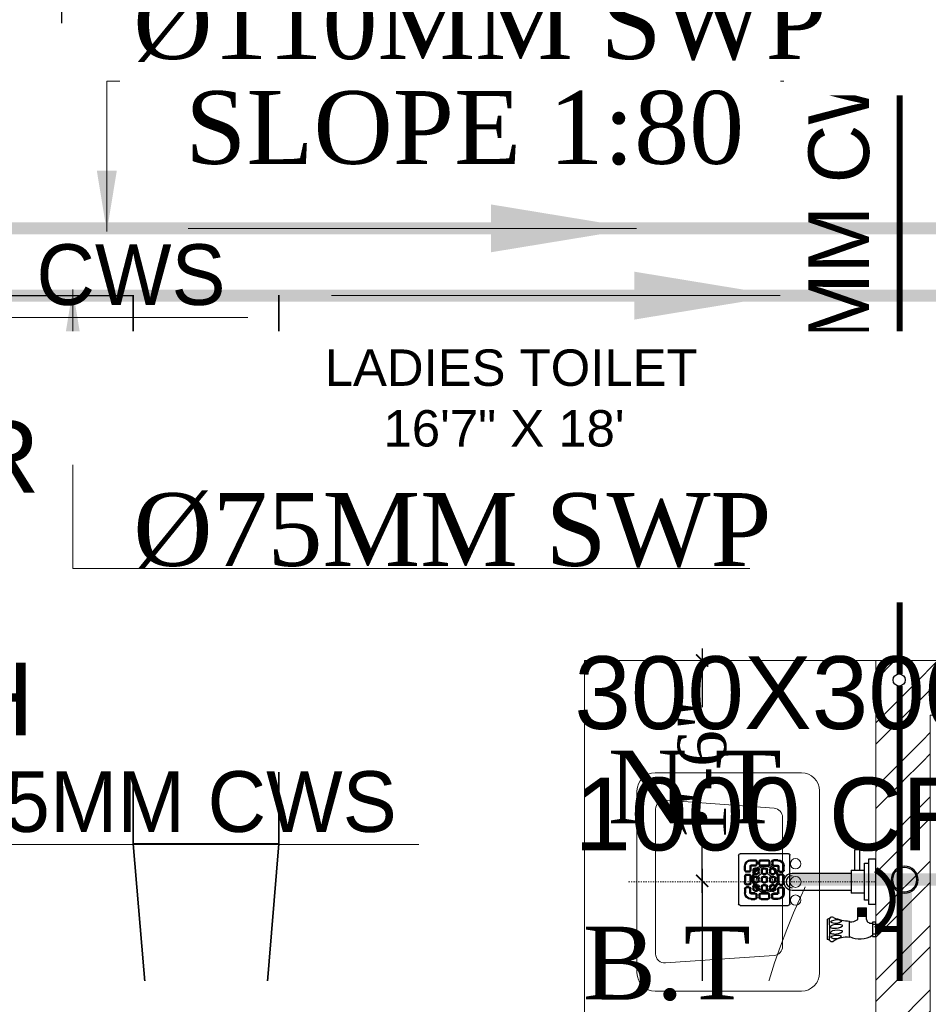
# Model space of a CAD drawing. Header units: inches. Extents: x 105152 to 158499, y 12149 to 30915.
# Tile 200 of 256: x 126831 to 126905, y 21476 to 21557. Entities that reach past the tile are written whole.
import ezdxf

# ---------------------------------------------------------------- set-up
doc = ezdxf.new("R2010")
doc.units = ezdxf.units.IN
doc.header["$MEASUREMENT"] = 0
doc.header["$PDMODE"] = 34
doc.linetypes.add('DASHED2', pattern=[0.375, 0.25, -0.125])
doc.linetypes.add('HIDDEN', pattern=[0.375, 0.25, -0.125])
for name, color, linetype in [('0-SA-DUCT', 250, 'Continuous'), ('AC-SAD', 104, 'Continuous'), ('PD_025_TEXT', 61, 'Continuous'), ('PP--DIM', 7, 'Continuous'), ('PP-HVAC- GRILL', 1, 'Continuous'), ('PP-SPRINKLER', 1, 'Continuous')]:
    doc.layers.add(name, color=color, linetype=linetype)
for name, color, linetype, lineweight in [('AR - PLAN', 251, 'Continuous', 5), ('CENTER', 46, 'DASHED2', 9), ('COVERAGE ', 251, 'Continuous', 5), ('DIFFUSER', 3, 'Continuous', 30), ('DRAINAGE ', 7, 'Continuous', 9), ('EXHAUST AIR DUCT', 13, 'Continuous', 35), ('HVAC SERVICE', 1, 'Continuous', 35), ('HVAC TEXT PP', 104, 'Continuous', 20), ('INLINE  EXHAUST', 211, 'Continuous', 0), ('PD_BRICK WALL_115', 134, 'Continuous', 30), ('PD_FIXTURE', 21, 'Continuous', 25), ('PD_HATCH', 45, 'Continuous', 9), ('PL. FICTURE', 4, 'Continuous', 25), ('PP- 50DIA Soil Waste Sewer pipe', 54, 'Continuous', 25), ('PP- 75DIA Soil Waste Sewer pipe', 90, 'Continuous', 9), ('PP-Domestic  Cold Water Supply', 5, 'Continuous', 25), ('PP-Soil Pipe', 1, 'Continuous', 25), ('PP-TEXT', 7, 'Continuous', 40), ('PP-WWP', 3, 'Continuous', 25), ('WATER SUPPLY ', 7, 'Continuous', 9)]:
    doc.layers.add(name, color=color, linetype=linetype, lineweight=lineweight)
doc.styles.add('Arial', font='GOTHIC.TTF')
doc.styles.add('MtX_Times_New_Roman', font='txt')
doc.styles.get("Standard").update_dxf_attribs({"font": 'arial.ttf', "height": 6})
doc.styles.add('style1', font='arial.ttf', dxfattribs={"height": 500})
doc.styles.add('TIMES NEW ROMAN', font='times.ttf')
doc.dimstyles.new('ISO-10', dxfattribs={"dimtxt": 6, "dimasz": 0.5, "dimexe": 1.25, "dimexo": 0.625, "dimtad": 1, "dimtoh": 1, "dimdec": 1, "dimlunit": 4, "dimtxsty": 'Standard', "dimblk": 'ARCHTICK', "dimcen": 2.5, "dimclrt": 3, "dimadec": 0, "dimazin": 0, "dimtfac": 1, "dimtdec": 1, "dimtmove": 1, "dimatfit": 3, "dimfxl": 1, "dimarcsym": 0})
doc.dimstyles.new('PP-DIM', dxfattribs={"dimtxt": 4, "dimasz": 1, "dimexe": 1, "dimexo": 1, "dimgap": 0.09, "dimtad": 0, "dimdec": 0, "dimzin": 0, "dimdsep": 46, "dimlunit": 4, "dimtxsty": 'TIMES NEW ROMAN', "dimblk": 'ARCHTICK', "dimcen": 0.09, "dimdle": 1, "dimclrd": 256, "dimclre": 256, "dimclrt": 256, "dimadec": 0, "dimazin": 0, "dimtfac": 1, "dimtdec": 4, "dimtofl": 0, "dimtmove": 1, "dimatfit": 3, "dimfxl": 1, "dimtolj": 1, "dimtzin": 0, "dimlwd": -1, "dimlwe": -1, "dimarcsym": 0})

# ---------------------------------------------------------------- blocks, each defined once
blk = doc.blocks.new('PP-CEILING PENDANT')
at = {"layer": 'COVERAGE ', "color": 8, "lineweight": 5}
blk.add_circle((0, 0), 1700, dxfattribs=at)
blk = doc.blocks.new('zw$E1C9')
at = {"layer": '0-SA-DUCT', "color": 1}
for p, q in [((0, 3.74), (6, 9.74)), ((0, 9.74), (6, 3.74)), ((0, 8.74), (6, 8.74)), ((0, 7.74), (6, 7.74)), ((0, 6.74), (6, 6.74)), ((6, 5.74), (0, 5.74)), ((6, 4.74), (0, 4.74))]:
    blk.add_line(p, q, dxfattribs=at)
at = {"layer": '0-SA-DUCT', "color": 1, "lineweight": 30}
blk.add_lwpolyline([(0, 9.74), (6, 9.74), (6, 3.74), (0, 3.74)], close=True, dxfattribs=at)
at = {"layer": 'DIFFUSER', "color": 3, "extrusion": (2.80089e-06, 4.46e-14, 1)}
for p, q in [((2.38, 12.59, 0), (2.38, 13.49, 0)), ((2.38, 13.49, 0), (3.62, 13.49, 0)), ((3.62, 12.59, 0), (3.62, 13.49, 0)), ((3, 10.1, 0), (1.51, 12.59, 0)), ((1.51, 12.59, 0), (2.38, 12.59, 0)), ((3, 10.1, 0), (4.49, 12.59, 0)), ((4.49, 12.59, 0), (3.62, 12.59, 0))]:
    blk.add_line(p, q, dxfattribs=at)
at = {"layer": 'DIFFUSER', "color": 8, "extrusion": (-4.46e-14, -2.80089e-06, 1)}
blk.add_line((1, 8.74, 0), (1, 8.74, 0), dxfattribs=at)
at = {"layer": 'DIFFUSER', "color": 3, "extrusion": (2.80089e-06, -4.46e-14, 1)}
for p, q in [((3, 3.39, 0), (1.51, 0.9, 0)), ((3, 3.39, 0), (4.49, 0.9, 0)), ((1.51, 0.9, 0), (2.38, 0.9, 0)), ((2.38, 0.9, 0), (2.38, 0, 0)), ((2.38, 0, 0), (3.62, 0, 0)), ((4.49, 0.9, 0), (3.62, 0.9, 0)), ((3.62, 0.9, 0), (3.62, 0, 0))]:
    blk.add_line(p, q, dxfattribs=at)
blk = doc.blocks.new('zw$239F')
at = {"layer": 'AC-SAD', "color": 8, "linetype": 'HIDDEN', "ltscale": 50}
for p, q in [((345, 0), (0, 270)), ((0, 0), (345, 270))]:
    blk.add_line(p, q, dxfattribs=at)
at = {"layer": 'AC-SAD'}
for p, q in [((113.9, 205.2), (172.5, 251.6)), ((172.5, 251.6), (172.5, 45.7)), ((231.1, 251.6), (172.5, 251.6)), ((231.1, 251.6), (231.1, 45.7)), ((97.6, 205.2), (97.6, 92.1)), ((97.6, 205.2), (113.9, 205.2)), ((113.9, 205.2), (113.9, 92.1)), ((231.1, 205.2), (247.3, 205.2)), ((247.3, 205.2), (247.3, 92.1)), ((345, 205.2), (345, 92.1)), ((97.6, 92.1), (113.9, 92.1)), ((113.9, 92.1), (172.5, 45.7)), ((231.1, 92.1), (247.3, 92.1)), ((231.1, 45.7), (172.5, 45.7)), ((172.5, 18.4), (172.5, 45.7)), ((216.1, 45.7), (216.1, 18.4)), ((216.1, 18.4), (172.5, 18.4))]:
    blk.add_line(p, q, dxfattribs=at)
at = {"layer": 'AC-SAD', "ltscale": 500}
for p, q in [((24.4, 205.2), (0, 205.2)), ((0, 92.1), (0, 205.2)), ((97.6, 205.2), (73.2, 205.2)), ((271.7, 205.2), (247.3, 205.2)), ((247.3, 92.1), (247.3, 205.2)), ((345, 205.2), (320.6, 205.2)), ((24.4, 92.1), (0, 92.1)), ((97.6, 92.1), (73.2, 92.1)), ((271.7, 92.1), (247.3, 92.1)), ((345, 92.1), (320.6, 92.1))]:
    blk.add_line(p, q, dxfattribs=at)
at = {"layer": 'AC-SAD', "color": 1, "ltscale": 500}
for p, q in [((24.4, 92.1), (24.4, 205.2)), ((48.8, 92.1), (48.8, 205.2)), ((73.2, 92.1), (73.2, 205.2)), ((271.7, 92.1), (271.7, 205.2)), ((296.1, 92.1), (296.1, 205.2)), ((320.6, 92.1), (320.6, 205.2))]:
    blk.add_line(p, q, dxfattribs=at)
at = {"layer": 'AC-SAD', "color": 8, "linetype": 'HIDDEN', "ltscale": 50}
blk.add_lwpolyline([(0, 0), (0, 270), (345, 270), (345, 0)], close=True, dxfattribs=at)
at = {"layer": 'AC-SAD', "color": 1, "ltscale": 500}
for centre, major_axis, ratio, start_param, end_param in [((36.6, 205.2), (-8.63, 8.63), 1, 3.926991, 7.068583), ((61, 205.2), (-8.63, 8.63), 1, 3.926991, 7.068583), ((283.9, 205.2), (-8.63, 8.63), 1, 3.926991, 7.068583), ((308.3, 205.2), (-8.63, 8.63), 1, 3.926991, 7.068583), ((36.6, 92.1), (-9.21, -9.21), 0.885218, 5.436977, 8.57857), ((61, 92.1), (-9.21, -9.21), 0.885218, 5.436977, 8.57857), ((283.9, 92.1), (-9.21, -9.21), 0.885218, 5.436977, 8.57857), ((308.3, 92.1), (-9.21, -9.21), 0.885218, 5.436977, 8.57857)]:
    blk.add_ellipse(centre, major_axis=major_axis, ratio=ratio, start_param=start_param, end_param=end_param, dxfattribs=at)
blk = doc.blocks.new('_ArchTick')
at = {"color": 0, "linetype": 'ByBlock', "const_width": 0.15}
blk.add_lwpolyline([(-0.5, -0.5), (0.5, 0.5)], dxfattribs=at)
blk = doc.blocks.new('PP-SINGLE TAP BASIN')
at = {"layer": 'CENTER', "linetype": 'DASHED2'}
blk.add_line((457.2, 0), (0, 0), dxfattribs=at)
at = {"layer": 'PL. FICTURE', "color": 4}
for p, q in [((-6.8, 78.4), (-6.8, 96.4)), ((5.8, 96.4), (-6.8, 96.4)), ((-5.6, 96.4), (-5.6, 78.4)), ((-4.5, 96.4), (-4.5, 78.4)), ((-3.4, 96.4), (-3.4, 78.4)), ((-2.3, 96.4), (-2.3, 78.4)), ((-1.1, 96.4), (-1.1, 78.4)), ((0, 101), (0, 74.4)), ((5.9, 101), (0, 101)), ((5.9, 74.4), (5.9, 101)), ((48.4, 102.8), (48.4, 72.7)), ((89.4, 106.7), (89.4, 69.2)), ((-6.8, 87.4), (0, 87.4)), ((0, 78.4), (-6.8, 78.4)), ((5.9, 78.4), (-6.8, 78.4)), ((0, 74.4), (5.9, 74.4)), ((17.1, 69.9), (17.1, 48.2)), ((33.2, 63.9), (17.1, 63.9)), ((33.2, 61.9), (17.1, 61.9)), ((33.2, 60), (17.1, 60)), ((33.2, 58), (17.1, 58)), ((33.2, 56), (17.1, 56)), ((33.2, 70), (33.2, 48.2)), ((33.2, 54.1), (17.1, 54.1)), ((33.2, 52.1), (17.1, 52.1)), ((33.2, 50.1), (17.1, 50.1)), ((33.2, 50.1), (17.1, 50.1)), ((33.2, 48.2), (17.1, 48.2))]:
    blk.add_line(p, q, dxfattribs=at)
at = {"layer": 'PL. FICTURE'}
for p, q in [((20.4, 21.2), (45.4, 21.2)), ((45.4, -21.2), (45.4, 21.2)), ((154.8, 15.2), (45.4, 15.2)), ((45.4, -15.2), (154.8, -15.2)), ((45.4, -21.2), (20.4, -21.2))]:
    blk.add_line(p, q, dxfattribs=at)
at = {"layer": 'PL. FICTURE', "linetype": 'Continuous'}
blk.add_lwpolyline([(0, 41.7), (0, -41.7), (13.1, -41.7), (13.1, 41.7)], close=True, dxfattribs=at)
at = {"layer": 'PL. FICTURE'}
for points in [[(13.1, 34.2), (20.4, 34.2), (20.4, -34.2), (13.1, -34.2)], [(39.4, -21.2), (29.4, -21.2), (29.4, -59.4), (39.4, -59.4)]]:
    blk.add_lwpolyline(points, close=True, dxfattribs=at)
at = {"layer": 'PL. FICTURE', "color": 4}
for centre, radius, start, end in [((53.5, 146.8), 44.3, 263.3195, 304.5359), ((80.6, 104.9), 5.77, 31.4335, 109.9133), ((29.4, 60.7), 45, 64.9956, 121.5797), ((62.1, 91.8), 0.911, 112.3068, 247.6932), ((76.3, 68.5), 28.2, 90.6273, 120.998), ((74.6, 88.1), 17.1, 57.6622, 132.7666), ((71.4, 124.1), 24.9, 250.2963, 290.4807), ((75.8, 75.8), 20.9, 66.6687, 89.4909), ((78.9, 107.8), 7.06, 279.3347, 312.6985), ((77.3, 97.5), 7.26, 292.6508, 339.7025), ((439.5, 88.1), 354.5, 176.8113, 183.3087), ((91.4, 120.6), 14, 245.192, 261.5484), ((8.4, 67.9), 8.91, 13.5129, 106.5185), ((46.7, 49.8), 24.3, 86.0586, 123.9894), ((62.1, 81.1), 0.911, 112.3068, 247.6932), ((71.2, 123.1), 33.5, 253.6094, 285.3435), ((76.3, 57.8), 28.2, 90.6273, 120.998), ((71.2, 112.4), 33.5, 253.6094, 285.3435), ((74.5, 59.5), 17.1, 57.6622, 132.7666), ((75.8, 65.1), 20.9, 66.6687, 89.4909), ((78.8, 79.2), 7.06, 279.3347, 312.6985), ((77.3, 86.8), 7.26, 292.6508, 339.7025), ((43.9, -19.2), 92, 68.3225, 87.2128), ((71.3, 95.5), 24.9, 250.2963, 290.4807), ((81.1, 70.7), 5.39, 233.9467, 326.4616), ((83.8, 77.9), 10.3, 279.9211, 302.8376)]:
    blk.add_arc(centre, radius, start, end, dxfattribs=at)
at = {"layer": 'PL. FICTURE'}
for radius in [15.2, 15.2, 11]:
    blk.add_arc((154.8, 0), radius, 270, 90, dxfattribs=at)
blk = doc.blocks.new('*D766')
at = {"layer": 'Defpoints', "color": 0}
for p in [(327.36, 209.058), (327.36, 209.058), (328.933, 179.058)]:
    blk.add_point(p, dxfattribs=at)
at = {"layer": 'PP--DIM', "ltscale": 12}
for p, q in [((327.36, 210.058), (327.36, 199.563)), ((326.36, 209.058), (326.36, 209.058)), ((327.36, 178.058), (327.36, 188.554)), ((327.933, 179.058), (326.36, 179.058))]:
    blk.add_line(p, q, dxfattribs=at)
at = {"layer": 'PP--DIM'}
for p, rotation in [((327.36, 209.058), 90), ((327.36, 179.058), 270)]:
    blk.add_blockref('_ArchTick', p, dxfattribs=dict(at, rotation=rotation))
at = {"layer": 'PP--DIM', "insert": (327.36, 194.058), "char_height": 4, "attachment_point": 5, "rotation": 90, "style": 'TIMES NEW ROMAN'}
blk.add_mtext('\\A1;2\'-6"', dxfattribs=at)
blk = doc.blocks.new('*D767')
at = {"layer": 'Defpoints', "color": 0}
for p in [(327.36, 227.216), (327.36, 227.216), (327.36, 209.058)]:
    blk.add_point(p, dxfattribs=at)
at = {"layer": 'PP--DIM', "ltscale": 12}
for p, q in [((327.36, 228.216), (327.36, 223.359)), ((326.36, 227.216), (326.36, 227.216)), ((327.36, 208.058), (327.36, 212.915)), ((326.36, 209.058), (326.36, 209.058))]:
    blk.add_line(p, q, dxfattribs=at)
at = {"layer": 'PP--DIM'}
for p, rotation in [((327.36, 227.216), 90), ((327.36, 209.058), 270)]:
    blk.add_blockref('_ArchTick', p, dxfattribs=dict(at, rotation=rotation))
at = {"layer": 'PP--DIM', "insert": (327.36, 218.137), "char_height": 4, "attachment_point": 5, "rotation": 90, "style": 'TIMES NEW ROMAN'}
blk.add_mtext('\\A1;1\'-6"', dxfattribs=at)
blk = doc.blocks.new('PP-GRATING')
at = {"linetype": 'Continuous'}
for p, q in [((-53.1, -49.4), (-53.1, 49.4)), ((-49.7, 52.9), (49.7, 52.9)), ((-27.6, 40.7), (-27.6, 38.6)), ((-19.6, 40.7), (-27.6, 40.7)), ((-19.6, 38.6), (-19.6, 40.7)), ((-7.1, 38.6), (-7.1, 40.7)), ((-7.1, 40.7), (6.5, 40.7)), ((6.5, 40.7), (6.5, 38.6)), ((19, 40.7), (27, 40.7)), ((19, 38.6), (19, 40.7)), ((27, 40.7), (27, 38.6)), ((52.6, 50), (52.6, -48.9)), ((-38.9, 27.3), (-41, 27.3)), ((-41, 27.3), (-41, 19.3)), ((-38.9, 27.3), (-38.9, 19.3)), ((-29.8, 19.3), (-29.8, 27.3)), ((-27.8, 27.3), (-29.8, 27.3)), ((-27.8, 19.3), (-27.8, 27.3)), ((-19.6, 38.6), (-27.6, 38.6)), ((-27.6, 29.6), (-27.6, 27.5)), ((-27.6, 29.6), (-19.6, 29.6)), ((-27.6, 27.5), (-19.6, 27.5)), ((-19.6, 27.5), (-19.6, 29.6)), ((-19.6, 23.6), (-15.1, 23.6)), ((-19.6, 21.6), (-19.6, 23.6)), ((-19.6, 21.6), (-15.1, 21.6)), ((-17.3, 31.8), (-17.3, 36.4)), ((-15.3, 36.4), (-17.3, 36.4)), ((-17.3, 31.8), (-15.3, 31.8)), ((-15.3, 31.8), (-15.3, 36.4)), ((-15.1, 23.6), (-15.1, 21.6)), ((-11.4, 36.4), (-11.4, 31.8)), ((-9.4, 36.4), (-11.4, 36.4)), ((-11.4, 31.8), (-9.4, 31.8)), ((-9.4, 36.4), (-9.4, 31.8)), ((-7.1, 38.6), (6.5, 38.6)), ((-7.1, 29.6), (6.5, 29.6)), ((-7.1, 29.6), (-7.1, 27.5)), ((-7.1, 27.5), (6.5, 27.5)), ((-2.6, 23.6), (2, 23.6)), ((-2.6, 21.6), (-2.6, 23.6)), ((-2.6, 21.6), (2, 21.6)), ((2, 23.6), (2, 21.6)), ((6.5, 29.6), (6.5, 27.5)), ((8.8, 31.8), (8.8, 36.4)), ((10.9, 36.4), (8.8, 36.4)), ((8.8, 31.8), (10.9, 31.8)), ((10.9, 31.8), (10.9, 36.4)), ((14.5, 23.6), (19, 23.6)), ((14.5, 21.6), (14.5, 23.6)), ((14.5, 21.6), (19, 21.6)), ((14.7, 31.8), (14.7, 36.4)), ((14.7, 36.4), (16.8, 36.4)), ((16.8, 31.8), (14.7, 31.8)), ((16.8, 31.8), (16.8, 36.4)), ((19, 38.6), (27, 38.6)), ((27, 29.6), (19, 29.6)), ((19, 27.5), (19, 29.6)), ((27, 27.5), (19, 27.5)), ((19, 23.6), (19, 21.6)), ((27, 29.6), (27, 27.5)), ((27.2, 19.3), (27.2, 27.3)), ((27.2, 27.3), (29.3, 27.3)), ((29.3, 19.3), (29.3, 27.3)), ((38.4, 27.3), (38.4, 19.3)), ((38.4, 27.3), (40.4, 27.3)), ((40.4, 27.3), (40.4, 19.3)), ((-38.9, 19.3), (-41, 19.3)), ((-41, 6.8), (-41, -6.8)), ((-38.9, 6.8), (-41, 6.8)), ((-38.9, 6.8), (-38.9, -6.8)), ((-36.7, 17), (-32.1, 17)), ((-36.7, 17), (-36.7, 15)), ((-36.7, 15), (-32.1, 15)), ((-32.1, 11.1), (-36.7, 11.1)), ((-36.7, 11.1), (-36.7, 9.1)), ((-32.1, 9.1), (-36.7, 9.1)), ((-32.1, 9.1), (-32.1, 11.1)), ((-29.8, 19.3), (-27.8, 19.3)), ((-29.8, -6.8), (-29.8, 6.8)), ((-29.8, 6.8), (-27.8, 6.8)), ((-27.8, -6.8), (-27.8, 6.8)), ((-23.9, 14.8), (-23.9, 19.3)), ((-21.9, 19.3), (-23.9, 19.3)), ((-21.9, 14.8), (-23.9, 14.8)), ((-23.9, -2.3), (-23.9, 2.3)), ((-21.9, 2.3), (-23.9, 2.3)), ((-21.9, 14.8), (-21.9, 19.3)), ((-21.9, -2.3), (-21.9, 2.3)), ((-15.1, 12.5), (-19.6, 12.5)), ((-19.6, 12.5), (-19.6, 10.5)), ((-15.1, 10.5), (-19.6, 10.5)), ((-19.6, 6.6), (-15.1, 6.6)), ((-19.6, 4.5), (-19.6, 6.6)), ((-19.6, 4.5), (-15.1, 4.5)), ((-15.1, 12.5), (-15.1, 10.5)), ((-15.1, 6.6), (-15.1, 4.5)), ((-12.8, 19.3), (-12.8, 14.8)), ((-10.7, 19.3), (-12.8, 19.3)), ((-12.8, 14.8), (-10.7, 14.8)), ((-12.8, 2.3), (-12.8, -2.3)), ((-10.7, 2.3), (-12.8, 2.3)), ((-10.7, 19.3), (-10.7, 14.8)), ((-10.7, 2.3), (-10.7, -2.3)), ((-6.9, 14.8), (-6.9, 19.3)), ((-4.8, 19.3), (-6.9, 19.3)), ((-4.8, 14.8), (-6.9, 14.8)), ((-6.9, -2.3), (-6.9, 2.3)), ((-4.8, 2.3), (-6.9, 2.3)), ((-4.8, 14.8), (-4.8, 19.3)), ((-4.8, -2.3), (-4.8, 2.3)), ((2, 12.5), (-2.6, 12.5)), ((-2.6, 12.5), (-2.6, 10.5)), ((2, 10.5), (-2.6, 10.5)), ((-2.6, 6.6), (2, 6.6)), ((-2.6, 4.5), (-2.6, 6.6)), ((-2.6, 4.5), (2, 4.5)), ((2, 12.5), (2, 10.5)), ((2, 6.6), (2, 4.5)), ((4.3, 19.3), (4.3, 14.8)), ((6.3, 19.3), (4.3, 19.3)), ((4.3, 14.8), (6.3, 14.8)), ((4.3, 2.3), (4.3, -2.3)), ((6.3, 2.3), (4.3, 2.3)), ((6.3, 19.3), (6.3, 14.8)), ((6.3, 2.3), (6.3, -2.3)), ((10.2, 14.8), (10.2, 19.3)), ((12.2, 19.3), (10.2, 19.3)), ((12.2, 14.8), (10.2, 14.8)), ((10.2, -2.3), (10.2, 2.3)), ((12.2, 2.3), (10.2, 2.3)), ((12.2, 14.8), (12.2, 19.3)), ((12.2, -2.3), (12.2, 2.3)), ((19, 12.5), (14.5, 12.5)), ((14.5, 12.5), (14.5, 10.5)), ((19, 10.5), (14.5, 10.5)), ((14.5, 6.6), (19, 6.6)), ((14.5, 4.5), (14.5, 6.6)), ((14.5, 4.5), (19, 4.5)), ((19, 12.5), (19, 10.5)), ((19, 6.6), (19, 4.5)), ((21.3, 19.3), (21.3, 14.8)), ((23.4, 19.3), (21.3, 19.3)), ((21.3, 14.8), (23.4, 14.8)), ((21.3, 2.3), (21.3, -2.3)), ((23.4, 2.3), (21.3, 2.3)), ((23.4, 19.3), (23.4, 14.8)), ((23.4, 2.3), (23.4, -2.3)), ((29.3, 19.3), (27.2, 19.3)), ((27.2, -6.8), (27.2, 6.8)), ((29.3, 6.8), (27.2, 6.8)), ((29.3, -6.8), (29.3, 6.8)), ((36.1, 17), (31.5, 17)), ((36.1, 15), (31.5, 15)), ((31.5, 11.1), (36.1, 11.1)), ((31.5, 9.1), (31.5, 11.1)), ((31.5, 9.1), (36.1, 9.1)), ((36.1, 17), (36.1, 15)), ((36.1, 11.1), (36.1, 9.1)), ((38.4, 19.3), (40.4, 19.3)), ((38.4, 6.8), (38.4, -6.8)), ((38.4, 6.8), (40.4, 6.8)), ((40.4, 6.8), (40.4, -6.8)), ((-41, -6.8), (-38.9, -6.8)), ((-41, -27.3), (-41, -19.3)), ((-38.9, -19.3), (-41, -19.3)), ((-38.9, -27.3), (-38.9, -19.3)), ((-36.7, -9.1), (-32.1, -9.1)), ((-36.7, -9.1), (-36.7, -11.1)), ((-36.7, -11.1), (-32.1, -11.1)), ((-36.7, -17), (-36.7, -15)), ((-36.7, -15), (-32.1, -15)), ((-36.7, -17), (-32.1, -17)), ((-32.1, -9.1), (-32.1, -11.1)), ((-29.8, -6.8), (-27.8, -6.8)), ((-29.8, -19.3), (-27.8, -19.3)), ((-29.8, -19.3), (-29.8, -27.3)), ((-27.8, -19.3), (-27.8, -27.3)), ((-21.9, -2.3), (-23.9, -2.3)), ((-23.9, -19.3), (-23.9, -14.8)), ((-21.9, -14.8), (-23.9, -14.8)), ((-21.9, -19.3), (-23.9, -19.3)), ((-21.9, -19.3), (-21.9, -14.8)), ((-15.1, -4.5), (-19.6, -4.5)), ((-19.6, -4.5), (-19.6, -6.6)), ((-15.1, -6.6), (-19.6, -6.6)), ((-19.6, -10.5), (-15.1, -10.5)), ((-19.6, -12.5), (-19.6, -10.5)), ((-19.6, -12.5), (-15.1, -12.5)), ((-15.1, -4.5), (-15.1, -6.6)), ((-15.1, -10.5), (-15.1, -12.5)), ((-12.8, -2.3), (-10.7, -2.3)), ((-12.8, -14.8), (-12.8, -19.3)), ((-10.7, -14.8), (-12.8, -14.8)), ((-12.8, -19.3), (-10.7, -19.3)), ((-10.7, -14.8), (-10.7, -19.3)), ((-4.8, -2.3), (-6.9, -2.3)), ((-6.9, -19.3), (-6.9, -14.8)), ((-4.8, -14.8), (-6.9, -14.8)), ((-4.8, -19.3), (-6.9, -19.3)), ((-4.8, -19.3), (-4.8, -14.8)), ((2, -4.5), (-2.6, -4.5)), ((-2.6, -4.5), (-2.6, -6.6)), ((2, -6.6), (-2.6, -6.6)), ((-2.6, -10.5), (2, -10.5)), ((-2.6, -12.5), (-2.6, -10.5)), ((-2.6, -12.5), (2, -12.5)), ((2, -4.5), (2, -6.6)), ((2, -10.5), (2, -12.5)), ((4.3, -2.3), (6.3, -2.3)), ((4.3, -14.8), (4.3, -19.3)), ((6.3, -14.8), (4.3, -14.8)), ((4.3, -19.3), (6.3, -19.3)), ((6.3, -14.8), (6.3, -19.3)), ((12.2, -2.3), (10.2, -2.3)), ((10.2, -19.3), (10.2, -14.8)), ((12.2, -14.8), (10.2, -14.8)), ((12.2, -19.3), (10.2, -19.3)), ((12.2, -19.3), (12.2, -14.8)), ((19, -4.5), (14.5, -4.5)), ((14.5, -4.5), (14.5, -6.6)), ((19, -6.6), (14.5, -6.6)), ((14.5, -10.5), (19, -10.5)), ((14.5, -12.5), (14.5, -10.5)), ((14.5, -12.5), (19, -12.5)), ((19, -4.5), (19, -6.6)), ((19, -10.5), (19, -12.5)), ((21.3, -2.3), (23.4, -2.3)), ((21.3, -14.8), (21.3, -19.3)), ((23.4, -14.8), (21.3, -14.8)), ((21.3, -19.3), (23.4, -19.3)), ((23.4, -14.8), (23.4, -19.3)), ((29.3, -6.8), (27.2, -6.8)), ((27.2, -19.3), (27.2, -27.3)), ((29.3, -19.3), (27.2, -19.3)), ((29.3, -19.3), (29.3, -27.3)), ((36.1, -9.1), (31.5, -9.1)), ((31.5, -9.1), (31.5, -11.1)), ((36.1, -11.1), (31.5, -11.1)), ((36.1, -15), (31.5, -15)), ((36.1, -17), (31.5, -17)), ((36.1, -9.1), (36.1, -11.1)), ((36.1, -17), (36.1, -15)), ((40.4, -6.8), (38.4, -6.8)), ((38.4, -19.3), (40.4, -19.3)), ((38.4, -27.3), (38.4, -19.3)), ((40.4, -27.3), (40.4, -19.3)), ((-38.9, -27.3), (-41, -27.3)), ((-27.8, -27.3), (-29.8, -27.3)), ((-27.6, -27.5), (-19.6, -27.5)), ((-27.6, -29.6), (-27.6, -27.5)), ((-27.6, -29.6), (-19.6, -29.6)), ((-27.6, -40.7), (-27.6, -38.6)), ((-19.6, -38.6), (-27.6, -38.6)), ((-15.1, -21.6), (-19.6, -21.6)), ((-19.6, -21.6), (-19.6, -23.6)), ((-15.1, -23.6), (-19.6, -23.6)), ((-19.6, -27.5), (-19.6, -29.6)), ((-19.6, -38.6), (-19.6, -40.7)), ((-17.3, -31.8), (-17.3, -36.4)), ((-17.3, -31.8), (-15.3, -31.8)), ((-15.3, -36.4), (-17.3, -36.4)), ((-15.3, -31.8), (-15.3, -36.4)), ((-15.1, -21.6), (-15.1, -23.6)), ((-11.4, -36.4), (-11.4, -31.8)), ((-11.4, -31.8), (-9.4, -31.8)), ((-9.4, -36.4), (-11.4, -36.4)), ((-9.4, -36.4), (-9.4, -31.8)), ((-7.1, -27.5), (6.5, -27.5)), ((-7.1, -29.6), (-7.1, -27.5)), ((-7.1, -29.6), (6.5, -29.6)), ((6.5, -38.6), (-7.1, -38.6)), ((-7.1, -38.6), (-7.1, -40.7)), ((2, -21.6), (-2.6, -21.6)), ((-2.6, -21.6), (-2.6, -23.6)), ((2, -23.6), (-2.6, -23.6)), ((2, -21.6), (2, -23.6)), ((6.5, -29.6), (6.5, -27.5)), ((6.5, -38.7), (6.5, -40.7)), ((8.8, -31.8), (8.8, -36.4)), ((8.8, -31.8), (10.9, -31.8)), ((8.8, -36.4), (10.9, -36.4)), ((10.9, -31.8), (10.9, -36.4)), ((19, -21.6), (14.5, -21.6)), ((14.5, -21.6), (14.5, -23.6)), ((19, -23.6), (14.5, -23.6)), ((14.7, -31.8), (14.7, -36.4)), ((16.8, -31.8), (14.7, -31.8)), ((14.7, -36.4), (16.8, -36.4)), ((16.8, -31.8), (16.8, -36.4)), ((19, -21.6), (19, -23.6)), ((27, -27.5), (19, -27.5)), ((19, -27.5), (19, -29.6)), ((27, -29.6), (19, -29.6)), ((19, -38.6), (19, -40.7)), ((19, -38.6), (27, -38.6)), ((27, -29.6), (27, -27.5)), ((27, -40.7), (27, -38.6)), ((27.2, -27.3), (29.3, -27.3)), ((38.4, -27.3), (40.4, -27.3)), ((49.2, -52.3), (-50.3, -52.3)), ((-19.6, -40.7), (-27.6, -40.7)), ((6.5, -40.7), (-7.1, -40.7)), ((19, -40.7), (27, -40.7))]:
    blk.add_line(p, q, dxfattribs=at)
for centre, radius, start, end in [((-49.7, 49.4), 3.41, 90, 180), ((-27.6, 27.3), 13.4, 90, 180), ((-19.6, 36.4), 4.32, 360, 90), ((-7.1, 36.4), 4.32, 90, 180), ((6.5, 36.4), 4.32, 360, 90), ((19, 36.4), 4.32, 90, 180), ((27, 27.3), 13.4, 0, 90), ((49.7, 50), 2.84, 360, 90), ((-27.6, 27.3), 11.4, 90, 180), ((-27.6, 27.3), 2.27, 90, 180), ((-27.6, 27.3), 0.227, 90, 180), ((-19.6, 19.3), 4.32, 90, 180), ((-19.6, 19.3), 2.27, 90, 180), ((-19.6, 19.3), 2.27, 90, 180), ((-19.6, 36.4), 2.27, 360, 90), ((-19.6, 31.8), 4.32, 270, 360), ((-19.6, 31.8), 2.27, 270, 360), ((-15.1, 19.3), 4.32, 360, 90), ((-15.1, 19.3), 2.27, 360, 90), ((-7.1, 31.8), 4.32, 180, 270), ((-7.1, 36.4), 2.27, 90, 180), ((-7.1, 31.8), 2.27, 180, 270), ((-2.6, 19.3), 4.32, 90, 180), ((-2.6, 19.3), 2.27, 90, 180), ((-2.6, 19.3), 2.27, 90, 180), ((2, 19.3), 4.32, 360, 90), ((2, 19.3), 2.27, 360, 90), ((6.5, 36.4), 2.27, 360, 90), ((6.5, 31.8), 4.32, 270, 360), ((6.5, 31.8), 2.27, 270, 360), ((14.5, 19.3), 4.32, 90, 180), ((14.5, 19.3), 2.27, 90, 180), ((19, 31.8), 4.32, 180, 270), ((19, 36.4), 2.27, 90, 180), ((19, 31.8), 2.27, 180, 270), ((19, 19.3), 4.32, 360, 90), ((19, 19.3), 2.27, 360, 90), ((27, 27.3), 11.4, 0, 90), ((27, 27.3), 2.27, 0, 90), ((27, 27.3), 0.227, 0, 90), ((-36.7, 19.3), 4.32, 180, 270), ((-36.7, 6.8), 4.32, 90, 180), ((-36.7, 19.3), 2.27, 180, 270), ((-36.7, 6.8), 2.27, 90, 180), ((-32.1, 19.3), 4.32, 270, 360), ((-32.1, 19.3), 2.27, 270, 360), ((-32.1, 6.8), 4.32, 360, 90), ((-32.1, 6.8), 2.27, 360, 90), ((-19.6, 14.8), 4.32, 180, 270), ((-19.6, 2.3), 4.32, 90, 180), ((-19.6, 14.8), 2.27, 180, 270), ((-19.6, 2.3), 2.27, 90, 180), ((-19.6, 2.3), 2.27, 90, 180), ((-15.1, 14.8), 2.27, 270, 360), ((-15.1, 14.8), 4.32, 270, 0), ((-15.1, 2.3), 4.32, 360, 90), ((-15.1, 2.3), 2.27, 360, 90), ((-2.6, 14.8), 4.32, 180, 270), ((-2.6, 2.3), 4.32, 90, 180), ((-2.6, 14.8), 2.27, 180, 270), ((-2.6, 2.3), 2.27, 90, 180), ((-2.6, 2.3), 2.27, 90, 180), ((2, 14.8), 2.27, 270, 0), ((2, 14.8), 4.32, 270, 0), ((2, 2.3), 4.32, 360, 90), ((2, 2.3), 2.27, 360, 90), ((14.5, 14.8), 4.32, 180, 270), ((14.5, 2.3), 4.32, 90, 180), ((14.5, 14.8), 2.27, 180, 270), ((14.5, 2.3), 2.27, 90, 180), ((14.5, 2.3), 2.27, 90, 180), ((19, 14.8), 2.27, 270, 0), ((19, 14.8), 4.32, 270, 0), ((19, 2.3), 4.32, 360, 90), ((19, 2.3), 2.27, 360, 90), ((31.5, 19.3), 4.32, 180, 270), ((31.5, 6.8), 4.32, 90, 180), ((31.5, 19.3), 2.27, 180, 270), ((31.5, 6.8), 2.27, 90, 180), ((36.1, 19.3), 2.27, 270, 0), ((36.1, 19.3), 4.32, 270, 0), ((36.1, 6.8), 4.32, 360, 90), ((36.1, 6.8), 2.27, 360, 90), ((-36.7, -6.8), 4.32, 180, 270), ((-36.7, -19.3), 4.32, 90, 180), ((-36.7, -6.8), 2.27, 180, 270), ((-36.7, -19.3), 2.27, 90, 180), ((-32.1, -6.8), 4.32, 270, 360), ((-32.1, -6.8), 2.27, 270, 360), ((-32.1, -19.3), 4.32, 360, 90), ((-32.1, -19.3), 2.27, 360, 90), ((-19.6, -2.3), 4.32, 180, 270), ((-19.6, -14.8), 4.32, 90, 180), ((-19.6, -19.3), 4.32, 180, 270), ((-19.6, -2.3), 2.27, 180, 270), ((-19.6, -14.8), 2.27, 90, 180), ((-19.6, -14.8), 2.27, 90, 180), ((-19.6, -19.3), 2.27, 180, 270), ((-15.1, -2.3), 2.27, 270, 360), ((-15.1, -2.3), 4.32, 270, 0), ((-15.1, -14.8), 4.32, 360, 90), ((-15.1, -14.8), 2.27, 360, 90), ((-15.1, -19.3), 2.27, 270, 360), ((-15.1, -19.3), 4.32, 270, 0), ((-2.6, -2.3), 4.32, 180, 270), ((-2.6, -14.8), 4.32, 90, 180), ((-2.6, -19.3), 4.32, 180, 270), ((-2.6, -2.3), 2.27, 180, 270), ((-2.6, -14.8), 2.27, 90, 180), ((-2.6, -14.8), 2.27, 90, 180), ((-2.6, -19.3), 2.27, 180, 270), ((2, -2.3), 2.27, 270, 0), ((2, -2.3), 4.32, 270, 0), ((2, -14.8), 4.32, 360, 90), ((2, -14.8), 2.27, 360, 90), ((2, -19.3), 2.27, 270, 0), ((2, -19.3), 4.32, 270, 0), ((14.5, -2.3), 4.32, 180, 270), ((14.5, -14.8), 4.32, 90, 180), ((14.5, -19.3), 4.32, 180, 270), ((14.5, -2.3), 2.27, 180, 270), ((14.5, -14.8), 2.27, 90, 180), ((14.5, -14.8), 2.27, 90, 180), ((14.5, -19.3), 2.27, 180, 270), ((19, -2.3), 2.27, 270, 0), ((19, -2.3), 4.32, 270, 0), ((19, -14.8), 4.32, 360, 90), ((19, -14.8), 2.27, 360, 90), ((19, -19.3), 2.27, 270, 0), ((19, -19.3), 4.32, 270, 0), ((31.5, -6.8), 4.32, 180, 270), ((31.5, -19.3), 4.32, 90, 180), ((31.5, -6.8), 2.27, 180, 270), ((31.5, -19.3), 2.27, 90, 180), ((36.1, -6.8), 2.27, 270, 0), ((36.1, -6.8), 4.32, 270, 0), ((36.1, -19.3), 4.32, 360, 90), ((36.1, -19.3), 2.27, 360, 90), ((-27.6, -27.3), 13.4, 180, 270), ((-27.6, -27.3), 11.4, 180, 270), ((-27.6, -27.3), 2.27, 180, 270), ((-27.6, -27.3), 0.227, 180, 270), ((-19.6, -31.8), 4.32, 360, 90), ((-19.6, -31.8), 2.27, 360, 90), ((-19.6, -36.4), 4.32, 270, 0), ((-19.6, -36.4), 2.27, 270, 0), ((-7.1, -31.8), 4.32, 90, 180), ((-7.1, -36.4), 4.32, 180, 270), ((-7.1, -31.8), 2.27, 90, 180), ((-7.1, -36.4), 2.27, 180, 270), ((6.5, -31.8), 4.32, 360, 90), ((6.5, -31.8), 2.27, 360, 90), ((6.6, -36.4), 2.27, 269.679, 359.679), ((6.6, -36.4), 4.32, 269.679, 359.679), ((19, -31.8), 4.32, 90, 180), ((19, -36.4), 4.32, 180, 270), ((19, -31.8), 2.27, 90, 180), ((19, -36.4), 2.27, 180, 270), ((27, -27.3), 2.27, 270, 360), ((27, -27.3), 0.227, 270, 360), ((27, -27.3), 13.4, 270, 360), ((27, -27.3), 11.4, 270, 360), ((-50.7, -49.8), 2.49, 171.2591, 278.7567), ((49.2, -48.9), 3.41, 270, 360)]:
    blk.add_arc(centre, radius, start, end, dxfattribs=at)
blk = doc.blocks.new('BT-PP')
for radius in [37.5, 33.8]:
    blk.add_circle((0, 0), radius)
blk = doc.blocks.new('LV')
at = {"color": 251, "lineweight": 5}
for p, q in [((-254, 510.1), (254, 510.1)), ((-304.8, 50.8), (-304.8, 459.3)), ((-201, 458), (203.1, 458)), ((304.8, 459.3), (304.8, 50.8)), ((-205.3, 127), (-226.3, 430.8)), ((228.4, 430.6), (205.5, 126.8)), ((180.2, 103.5), (-180, 103.5)), ((254, 0), (-254, 0))]:
    blk.add_line(p, q, dxfattribs=at)
for centre, radius in [((0.4, 154.3), 23.6), ((0, 67.2), 15.3), ((-50.8, 67.2), 14.4), ((50.8, 67.2), 14.4)]:
    blk.add_circle(centre, radius, dxfattribs=at)
for centre, radius, start, end in [((-254, 459.3), 50.8, 90, 180), ((254, 459.3), 50.8, 0, 90), ((-201, 432.6), 25.4, 90, 184.2016), ((203.1, 432.6), 25.4, 355.4179, 90), ((-180, 128.9), 25.4, 184.2016, 270), ((180.2, 128.9), 25.4, 270, 355.4179), ((-254, 50.8), 50.8, 180, 270), ((254, 50.8), 50.8, 270, 0)]:
    blk.add_arc(centre, radius, start, end, dxfattribs=at)
blk = doc.blocks.new('FIRST FLOOR PLAN 0')
at = {"layer": 'PD_HATCH', "lineweight": 5}
h = blk.add_hatch(dxfattribs=at)
h.set_pattern_fill('ANSI32', color=251, scale=10)
h.set_pattern_definition([(45, (-550.7706, -242.3818), (-2.65165, 2.65165), []), (45, (-549.0028, -242.3818), (-2.65165, 2.65165), [])])
h.paths.add_polyline_path([(-540, -240.3), (-583.25, -240.3), (-583.25, -244.8), (-540, -244.8)])
h.paths.add_polyline_path([(-625.25, -240.3), (-668.5, -240.3), (-668.5, -244.8), (-625.25, -244.8)], flags=17)
h.paths.add_polyline_path([(-540, -323.5), (-540, -328), (-378, -328), (-378, -323.5), (-531, -323.5), (-531, -234), (-471, -234), (-471, -258), (-466.5, -258), (-466.5, -234), (-387, -234), (-387, -262), (-382.5, -262), (-382.5, -103), (-378, -103), (-378, -98.5), (-387, -98.5), (-387, -225), (-531, -225), (-531, -9), (-540, -9)])
h.paths.add_polyline_path([(-595.5, -332.937), (-591, -332.937), (-591, -328), (-582, -328), (-582, -323.5), (-668.5, -323.5), (-668.5, -168), (-745.5, -168), (-745.5, -172.5), (-673, -172.5), (-673, -323.5), (-729, -323.5), (-729, -328), (-595.5, -328)])
at = {"layer": 'PD_FIXTURE', "color": 251, "lineweight": 5, "ltscale": 12}
for p in [(-411, -225), (-387, -98.5)]:
    blk.add_line(p, (-411, -98.5), dxfattribs=at)
at = {"layer": 'PD_FIXTURE', "color": 251, "ltscale": 12, "xscale": 0.0295236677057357, "yscale": 0.0295236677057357, "zscale": 0.0295236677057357, "rotation": 90}
blk.add_blockref('LV', (-391.619, -116.75), dxfattribs=at)
at = {"layer": 'PD_025_TEXT', "color": 251, "insert": (-481.884, -72.864), "char_height": 3, "width": 128.49522, "attachment_point": 1, "style": 'style1', "bg_fill": 2}
blk.add_mtext('\\pxqc; LADIES TOILET\\P16\'7" X 18\'', dxfattribs=at)
at = {"layer": 'PD_BRICK WALL_115', "color": 251, "lineweight": 5}
blk.add_lwpolyline([(-378, -323.5), (-531, -323.5), (-531, -234), (-471, -234), (-471, -258), (-466.5, -258), (-466.5, -234), (-387, -234), (-387, -262), (-382.5, -262), (-382.5, -103), (-378, -103), (-378, -98.5), (-387, -98.5), (-387, -225), (-531, -225), (-531, -9), (-540, -9), (-540, -323.5), (-540, -323.5)], dxfattribs=at)
blk = doc.blocks.new('HVAC SERVICE')
at = {"layer": 'EXHAUST AIR DUCT'}
for p, q in [((667.795, -56.227, 0), (667.795, -113.606, 0)), ((679.795, -56.227, 0), (679.795, -113.606, 0)), ((664.317, -60.42, 0), (667.795, -57.485, 0)), ((595.516, -60.42, 0), (664.317, -60.42, 0)), ((664.317, -68.42, 0), (664.317, -60.42, 0)), ((595.516, -68.42, 0), (667.795, -68.42, 0)), ((679.795, -87.109), (679.795, -79.109)), ((664.317, -95.683, 0), (667.795, -92.747, 0)), ((599.741, -95.683, 0), (664.317, -95.683, 0)), ((664.317, -103.683, 0), (664.317, -95.683, 0)), ((599.741, -103.683, 0), (667.795, -103.683, 0)), ((667.795, -113.606, 0), (679.795, -113.606, 0)), ((668.795, -125.606, 0), (667.795, -113.606, 0)), ((678.795, -125.606, 0), (679.795, -113.606, 0)), ((668.795, -125.606, 0), (668.795, -215.77, 0)), ((668.795, -125.606, 0), (678.795, -125.606, 0)), ((678.795, -125.606, 0), (678.795, -215.77, 0))]:
    blk.add_line(p, q, dxfattribs=at)
at = {"layer": 'INLINE  EXHAUST', "lineweight": 30, "ltscale": 1000, "xscale": 0.08, "yscale": 0.08, "zscale": 0.08, "rotation": 270}
blk.add_blockref('zw$239F', (661.903, -25.882, 0), dxfattribs=at)
at = {"layer": 'PP-HVAC- GRILL', "lineweight": 30, "ltscale": 1000, "xscale": 0.6666666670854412, "yscale": 0.6666666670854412, "zscale": 0.6666666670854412, "rotation": 90}
blk.add_blockref('zw$E1C9', (674.847, -106.965, 0), dxfattribs=at)
at = {"layer": 'HVAC TEXT PP', "insert": (704.153, -98.15), "char_height": 6, "attachment_point": 1, "bg_fill": 2}
blk.add_mtext_dynamic_manual_height_columns('\\pxql;300X300MM\\P1000 CFM', width=135.31116, gutter_width=50, heights=[-16], dxfattribs=at)
at = {"layer": 'HVAC TEXT PP', "insert": (591, -49.371, 19.236), "char_height": 6, "attachment_point": 1, "bg_fill": 2}
blk.add_mtext_dynamic_manual_height_columns('\\pxql;4200 CFM \\PW600XH400MM', width=135.31116, gutter_width=50, heights=[-16], dxfattribs=at)
at = {"layer": 'HVAC TEXT PP'}
blk.add_leader([(679.795, -104.777, 0), (717.217, -104.933, 0)], dimstyle='ISO-10', override={"dimasz": 6, "dimtad": 0}, dxfattribs=at)
at = {"layer": 'EXHAUST AIR DUCT'}
for p, q in [((678.322, -50.3, 0), (669.268, -50.3, 0)), ((669.268, -53.478, 0), (667.795, -56.227, 0)), ((679.795, -56.227, 0), (678.322, -53.478, 0)), ((667.795, -56.227, 0), (679.795, -56.227, 0))]:
    blk.add_line(p, q, dxfattribs=at)
at = {"layer": 'HVAC TEXT PP', "insert": (594.866, -78.673), "char_height": 6, "attachment_point": 1, "bg_fill": 2}
blk.add_mtext_dynamic_manual_height_columns('\\pxql;3#EXHAUST AIR \\PHOODS\\P1400 CFM EACH', width=135.31116, gutter_width=50, heights=[-27.14], dxfattribs=at)
blk = doc.blocks.new('WATER SUPPLY')
at = {"layer": 'PP-Domestic  Cold Water Supply', "const_width": 0.5}
for points in [[(343.632, 226.109), (343.632, 300.823)], [(341.666, 205.084), (343.632, 205.084)]]:
    blk.add_lwpolyline(points, dxfattribs=at)
at = {"layer": 'PP-Domestic  Cold Water Supply'}
blk.add_lwpolyline([(277.821, 91.716, 0.5, 0.5, 0), (277.821, 95.284, 0.5, 0.5, 0), (343.632, 95.284, 0.5, 0.5, 0), (343.632, 225.112, 0.5, 0.5, 0)], format="xyseb", dxfattribs=at)
at = {"layer": 'PP-Domestic  Cold Water Supply', "const_width": 0.5}
blk.add_lwpolyline([(341.665, 205.07, 0.572046), (341.664, 209.965)], format="xyb", dxfattribs=at)
at = {"layer": 'PP-Domestic  Cold Water Supply'}
blk.add_circle((343.598, 225.61), 0.5, dxfattribs=at)
at = {"layer": 'PL. FICTURE', "xscale": 0.0445516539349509, "yscale": 0.0445516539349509, "zscale": 0.0445516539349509, "rotation": 179.9999999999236}
blk.add_blockref('PP-SINGLE TAP BASIN', (341.664, 208.977), dxfattribs=at)
at = {"layer": 'PP-TEXT', "style": 'MtX_Times_New_Roman'}
blk.add_text('∅ 32MM CWS ', height=5, rotation=90, dxfattribs=at).set_placement((341.116, 239.071))
for p in [(246.855, 256.521), (260.966, 213.089)]:
    blk.add_text('∅25MM CWS ', height=5, dxfattribs=at).set_placement(p)
at = {"layer": 'PP--DIM', "ltscale": 12}
for base, p1, p2, picture, middle in [((327.36, 227.216), (327.36, 209.058), (327.36, 227.216), '*D767', (327.36, 218.137)), ((327.36, 209.058), (328.933, 179.058), (327.36, 209.058), '*D766', (327.36, 194.058))]:
    dim = blk.add_linear_dim(base=base, p1=p1, p2=p2, angle=90, dimstyle='PP-DIM', override={"dimblk": 'ArchTick'}, dxfattribs=at)
    dim.commit()
    dim.dimension.update_dxf_attribs({"geometry": picture, "text_midpoint": middle})
at = {"layer": 'PP-TEXT', "lineweight": 70, "ltscale": 12}
for points in [[(197.664, 255.479), (289.901, 255.479)], [(226.597, 212.047), (304.012, 212.047)]]:
    blk.add_leader(points, dimstyle='PP-DIM', override={"dimtxt": 8.5, "dimasz": 5, "dimtad": 0, "dimdec": 1, "dimcen": 0, "dimtfac": 12, "dimtdec": 1, "dimfxl": 7, "dimfxlon": 1, "dimlwd": 18, "dimarcsym": 1}, dxfattribs=at)
blk = doc.blocks.new('DRAINAGE')
at = {"layer": 'PP- 50DIA Soil Waste Sewer pipe', "const_width": 1}
blk.add_lwpolyline([(630.296, 498.604), (640.756, 498.604), (640.756, 527.53)], dxfattribs=at)
at = {"layer": 'PP- 75DIA Soil Waste Sewer pipe', "ltscale": 0.015, "const_width": 1}
for points in [[(679.541, 576.664), (537.787, 576.664)], [(631.197, 528.547), (667.456, 528.547), (679.541, 540.632)]]:
    blk.add_lwpolyline(points, dxfattribs=at)
at = {"layer": 'PP-Soil Pipe', "color": 1, "ltscale": 0.015}
blk.add_lwpolyline([(503.171, 582.209, 1, 1, 0), (665.12, 582.209, 1, 1, 0), (673.486, 590.576, 1, 1, 0)], format="xyseb", dxfattribs=at)
at = {"layer": 'PP- 50DIA Soil Waste Sewer pipe', "xscale": -0.02961412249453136, "yscale": 0.02961412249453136, "zscale": 0.02961412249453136, "rotation": 270}
for p in [(629.185, 528.604), (640.652, 528.524)]:
    blk.add_blockref('BT-PP', p, dxfattribs=at)
at = {"layer": 'PP-WWP', "xscale": -0.04021621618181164, "yscale": 0.04021621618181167, "zscale": 40.21621618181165, "rotation": 89.99999999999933}
blk.add_blockref('PP-GRATING', (629.094, 528.524), dxfattribs=at)
at = {"layer": 'PP-TEXT', "char_height": 6, "width": 79.39154, "attachment_point": 7, "style": 'Arial', "bg_fill": 2}
for s, insert in [('\\pxql;{\\fTimes New Roman|b0|i0|c0|p34;%%C110MM SWP }', (577.059, 595.926, -0.002)), ('\\pxql;{\\fTimes New Roman|b0|i0|c0|p34;%%C75MM SWP }', (577.059, 554.144, -0.002))]:
    blk.add_mtext(s, dxfattribs=dict(at, insert=insert))
at = {"layer": 'PP-TEXT', "char_height": 6, "width": 26.6614, "attachment_point": 7, "style": 'Arial'}
for s, insert in [('{\\fTimes New Roman|b0|i0|c0|p0;N.T}', (616.174, 533.041, -0.002)), ('{\\fTimes New Roman|b0|i0|c0|p0;B.T}', (614.123, 518.524, -0.002))]:
    blk.add_mtext(s, dxfattribs=dict(at, insert=insert))
at = {"layer": 'PP- 75DIA Soil Waste Sewer pipe', "ltscale": 0.015}
blk.add_leader([(630.383, 576.664), (593.418, 576.664)], dimstyle='ISO-10', override={"dimasz": 12, "dimgap": 0.625, "dimtad": 0}, dxfattribs=at)
at = {"layer": 'PP-Soil Pipe', "color": 1, "lineweight": 5, "ltscale": 0.015}
blk.add_leader([(618.545, 582.209), (581.58, 582.209)], dimstyle='ISO-10', override={"dimasz": 12, "dimgap": 0.625, "dimtad": 0}, dxfattribs=at)
at = {"layer": 'PP-TEXT', "insert": (570.948, 510.935), "char_height": 6, "width": 79.39154, "attachment_point": 7, "style": 'Arial', "bg_fill": 2}
blk.add_mtext('\\pxql;{\\fTimes New Roman|b0|i0|c0|p34;%%C50MM WWP }', dxfattribs=at)
at = {"layer": 'PP-TEXT', "lineweight": 70, "ltscale": 12}
for points in [[(574.882, 581.951), (574.882, 594.348), (630.697, 594.348)], [(572.077, 577.175), (572.077, 554.169), (627.893, 554.169)]]:
    blk.add_leader(points, dimstyle='PP-DIM', override={"dimtxt": 8.5, "dimasz": 5, "dimtad": 0, "dimdec": 1, "dimcen": 0, "dimtfac": 12, "dimtdec": 1, "dimfxl": 7, "dimfxlon": 1, "dimlwd": 18, "dimarcsym": 1}, dxfattribs=at)
at = {"layer": 'PP-TEXT', "insert": (627.418, 587.397), "char_height": 6, "width": 48.44598, "attachment_point": 9, "style": 'Arial', "bg_fill": 2}
blk.add_mtext('\\pxqr;{\\fTimes New Roman|b0|i0|c0|p34; \\PSLOPE 1:80}', dxfattribs=at)

msp = doc.modelspace()

# ---------------------------------------------------------------- block references
at = {"layer": 'PP-SPRINKLER', "xscale": -0.03543314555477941, "yscale": 0.03543314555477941, "zscale": 35.43314555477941}
msp.add_blockref('PP-CEILING PENDANT', (126949.901, 21459.748), dxfattribs=at)

# ---------------------------------------------------------------- next in the draw order: block references
at = {"layer": 'HVAC SERVICE'}
msp.add_blockref('HVAC SERVICE', (126172.161, 21602.498), dxfattribs=at)

# ---------------------------------------------------------------- next in the draw order: block references
at = {"layer": 'WATER SUPPLY '}
msp.add_blockref('WATER SUPPLY', (126559.497, 21276.782), dxfattribs=at)

# ---------------------------------------------------------------- next in the draw order: block references
at = {"layer": 'DRAINAGE '}
msp.add_blockref('DRAINAGE', (126262.893, 20957.406), dxfattribs=at)

# ---------------------------------------------------------------- next in the draw order: block references
at = {"layer": 'AR - PLAN', "color": 251}
msp.add_blockref('FIRST FLOOR PLAN 0', (127288.161, 21602.498), dxfattribs=at)

doc.saveas('drawing.dxf')
